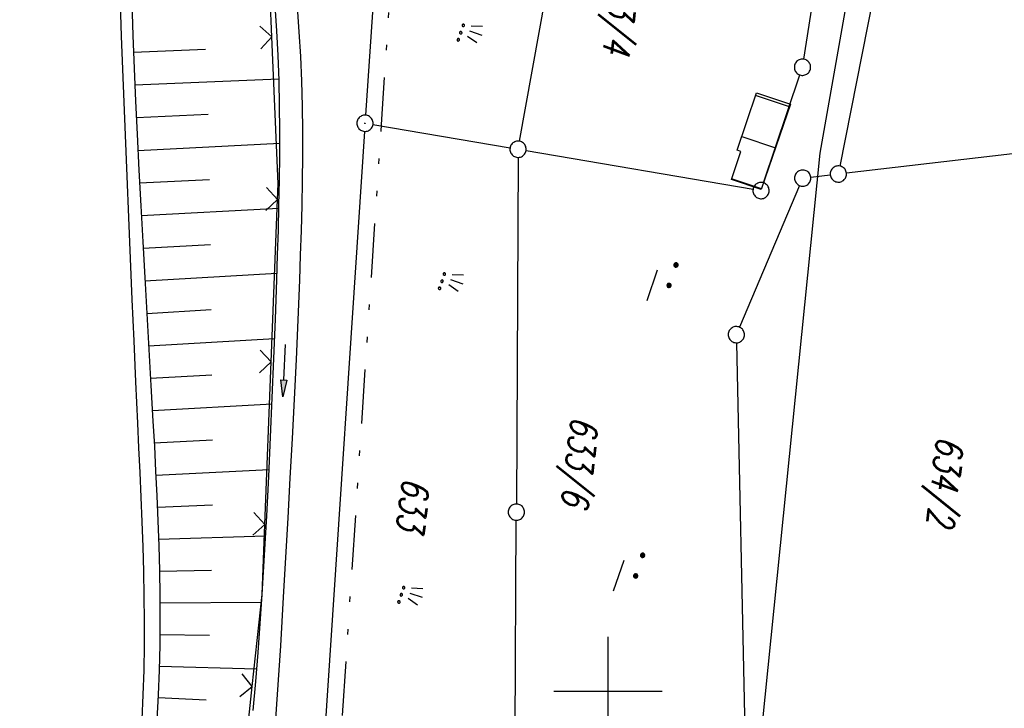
# Model space of a CAD drawing. Extents: x 510526 to 513920, y 467229 to 478797.
# Tile 158 of 256: x 510946 to 511037, y 472198 to 472262. Entities that reach past the tile are written whole.
import ezdxf

# ---------------------------------------------------------------- set-up
doc = ezdxf.new("R2010")
doc.units = 0
doc.header["$LTSCALE"] = 10
doc.header["$MEASUREMENT"] = 0
for name, pattern in [('AUSGEZOGEN', [0]), ('LT00', [0]), ('LT09', [0.54, 0.2, -0.1, 0.02, -0.1, 0.02, -0.1])]:
    doc.linetypes.add(name, pattern=pattern)
doc.layers.get('0').update_dxf_attribs({"linetype": 'LT00'})
for name, color, linetype in [('ABWASSERLTG', 24, 'LT00'), ('DFK_AB_L', 21, 'LT00'), ('DFK_AB_P', 7, 'LT00'), ('DFK_BEB_SCHR', 254, 'LT00'), ('DFK_BEBAUUNG', 250, 'LT00'), ('DFK_FLUR_NR', 250, 'LT00'), ('DFK_GZPKT', 250, 'LT00'), ('DFK_KATASTER', 250, 'LT00'), ('DFK_NUTZUNG', 250, 'LT00'), ('GEMARKUNGSGRENZE', 3, 'LT09'), ('PFEIL', 140, 'AUSGEZOGEN'), ('V94_AFBR_BAB', 250, 'LT00'), ('V94_BOESCH', 250, 'LT00'), ('V94_BOSCHUNG', 250, 'LT00'), ('V94_GRABEN', 250, 'LT00'), ('V94_RASTER', 250, 'LT00'), ('V94_ZAUN', 40, 'LT00')]:
    doc.layers.add(name, color=color, linetype=linetype)
doc.styles.get("Standard").update_dxf_attribs({"font": 'romans.shx'})

# ---------------------------------------------------------------- blocks, each defined once
blk = doc.blocks.new('SYMB7271')
at = {"color": 0, "linetype": 'ByBlock'}
for p, q in [((-0.21, 0.057895), (-0.21, 0.092105)), ((-0.205, 0.094164), (-0.205, 0.055836)), ((-0.2, 0.055204), (-0.2, 0.094796)), ((-0.195, 0.094164), (-0.195, 0.055836)), ((-0.19, 0.057895), (-0.19, 0.092105)), ((-0.01, 0.057895), (-0.01, 0.092105)), ((-0.005, 0.094164), (-0.005, 0.055836)), ((0, 0.055204), (0, 0.094796)), ((0.005, 0.094164), (0.005, 0.055836)), ((0.01, 0.057895), (0.01, 0.092105)), ((-0.215, 0.087919), (-0.215, 0.062081)), ((-0.185, 0.087919), (-0.185, 0.062081)), ((-0.18, 0.074874), (-0.18, 0.075146)), ((-0.015, 0.087919), (-0.015, 0.062081)), ((0.015, 0.087919), (0.015, 0.062081)), ((0.02, 0.074874), (0.02, 0.075146)), ((-0.1, -0.075), (0.2, -0.075))]:
    blk.add_line(p, q, dxfattribs=at)
for points in [[(-0.18, 0.075), (-0.181981, 0.083678), (-0.18753, 0.090637), (-0.19555, 0.094499), (-0.20445, 0.094499), (-0.21247, 0.090637), (-0.218019, 0.083678), (-0.22, 0.075), (-0.218019, 0.066322), (-0.21247, 0.059363), (-0.20445, 0.055501), (-0.19555, 0.055501), (-0.18753, 0.059363), (-0.181981, 0.066322), (-0.18, 0.075)], [(0.00445, 0.094499), (-0.00445, 0.094499), (-0.01247, 0.090637), (-0.018019, 0.083678), (-0.02, 0.075), (-0.018019, 0.066322), (-0.01247, 0.059363), (-0.00445, 0.055501)], [(0.02, 0.075), (0.018019, 0.083678), (0.01247, 0.090637), (0.00445, 0.094499)], [(-0.00445, 0.055501), (0.00445, 0.055501), (0.01247, 0.059363), (0.018019, 0.066322), (0.02, 0.075)]]:
    blk.add_lwpolyline(points, dxfattribs=at)
blk = doc.blocks.new('SYMB7191')
at = {"color": 0, "linetype": 'ByBlock'}
for p, q in [((-0.05, 0), (-0.08, 0.1)), ((0, 0), (0, 0.12)), ((0.05, 0), (0.08, 0.1)), ((-0.039898, -0.076651), (-0.039898, -0.063349)), ((-0.019898, -0.076091), (-0.019898, -0.063909)), ((0.030102, -0.076652), (0.030102, -0.063349)), ((0.050102, -0.076091), (0.050102, -0.063909)), ((0.100102, -0.076652), (0.100102, -0.063349)), ((0.120102, -0.076091), (0.120102, -0.063909))]:
    blk.add_line(p, q, dxfattribs=at)
for points in [[(-0.018, -0.07), (-0.021515, -0.061515), (-0.03, -0.058), (-0.038485, -0.061515), (-0.042, -0.07), (-0.038485, -0.078485), (-0.03, -0.082), (-0.021515, -0.078485), (-0.018, -0.07)], [(0.052, -0.07), (0.048485, -0.061515), (0.04, -0.058), (0.031515, -0.061515), (0.028, -0.07), (0.031515, -0.078485), (0.04, -0.082), (0.048485, -0.078485), (0.052, -0.07)], [(0.122, -0.07), (0.118485, -0.061515), (0.11, -0.058), (0.101515, -0.061515), (0.098, -0.07), (0.101515, -0.078485), (0.11, -0.082), (0.118485, -0.078485), (0.122, -0.07)]]:
    blk.add_lwpolyline(points, dxfattribs=at)
blk = doc.blocks.new('SYMB7010')
at = {"color": 0, "linetype": 'ByBlock'}
for points in [[(-0.031408, 0.499213), (-0.093728, 0.49134), (-0.15457, 0.475719), (-0.212975, 0.452595), (-0.268021, 0.422333), (-0.31884, 0.385411), (-0.36463, 0.342411), (-0.40467, 0.29401), (-0.438329, 0.240973), (-0.465074, 0.184136), (-0.484486, 0.124395), (-0.496256, 0.062692), (-0.5002, 0)], [(-0.5002, 0), (-0.496256, -0.062692), (-0.484486, -0.124395), (-0.465075, -0.184136), (-0.438329, -0.240973), (-0.404671, -0.29401), (-0.36463, -0.342411), (-0.31884, -0.385411), (-0.268021, -0.422333), (-0.212975, -0.452595), (-0.154571, -0.475719), (-0.093728, -0.49134), (-0.031408, -0.499213), (0.031408, -0.499213)], [(0.5002, 0), (0.496256, 0.062692), (0.484485, 0.124395), (0.465074, 0.184136), (0.438329, 0.240973), (0.40467, 0.29401), (0.36463, 0.342411), (0.31884, 0.385411), (0.268021, 0.422333), (0.212975, 0.452595), (0.15457, 0.475719), (0.093728, 0.49134), (0.031408, 0.499213), (-0.031408, 0.499213)], [(0.031408, -0.499213), (0.093728, -0.491341), (0.15457, -0.475719), (0.212975, -0.452595), (0.268021, -0.422333), (0.31884, -0.385411), (0.36463, -0.342411), (0.404671, -0.294011), (0.438329, -0.240974), (0.465075, -0.184136), (0.484486, -0.124395), (0.496256, -0.062692), (0.500201, 0)]]:
    blk.add_lwpolyline(points, dxfattribs=at)
blk = doc.blocks.new('SYMB0003')
at = {"color": 0, "linetype": 'ByBlock'}
for p, q in [((-0.015712, 0), (0.010166, 0.012015)), ((0, -0.021257), (-0.015712, 0)), ((0.010166, 0.012015), (0, -0.021257))]:
    blk.add_line(p, q, dxfattribs=at)
for points in [[(-0.031395, 0.499013), (-0.093691, 0.491144), (-0.154509, 0.475528), (-0.21289, 0.452414), (-0.267913, 0.422164), (-0.318712, 0.385257), (-0.364484, 0.342274), (-0.404509, 0.293893), (-0.438154, 0.240877), (-0.464888, 0.184062), (-0.484292, 0.124345), (-0.496058, 0.062667), (-0.5, 0)], [(-0.5, 0), (-0.496058, -0.062667), (-0.484292, -0.124345), (-0.464888, -0.184062), (-0.438154, -0.240877), (-0.404509, -0.293893), (-0.364485, -0.342274), (-0.318712, -0.385257), (-0.267914, -0.422164), (-0.21289, -0.452414), (-0.154509, -0.475529), (-0.093691, -0.491144), (-0.031395, -0.499014), (0.031395, -0.499014)], [(0.5, 0), (0.496057, 0.062667), (0.484292, 0.124345), (0.464888, 0.184062), (0.438153, 0.240877), (0.404509, 0.293893), (0.364484, 0.342274), (0.318712, 0.385257), (0.267913, 0.422164), (0.21289, 0.452414), (0.154509, 0.475528), (0.093691, 0.491144), (0.031395, 0.499013), (-0.031395, 0.499013)], [(0.031395, -0.499014), (0.093691, -0.491144), (0.154509, -0.475529), (0.21289, -0.452414), (0.267914, -0.422164), (0.318712, -0.385257), (0.364485, -0.342274), (0.404509, -0.293893), (0.438154, -0.240877), (0.464889, -0.184062), (0.484292, -0.124345), (0.496058, -0.062667), (0.5, 0)]]:
    blk.add_lwpolyline(points, dxfattribs=at)
blk = doc.blocks.new('SYMB0024')
at = {"color": 0, "linetype": 'ByBlock'}
for p, q in [((-0.5, 0.5), (0, 0)), ((0, 0), (0.5, 0.5))]:
    blk.add_line(p, q, dxfattribs=at)
blk = doc.blocks.new('Pfreil3')
at = {"layer": 'PFEIL'}
blk.add_hatch(color=256, dxfattribs=at).paths.add_polyline_path([(-1.549, 0.273), (-1.549, -0.273), (0, 0)])
for p, q in [((-1.549, 0), (-4.831, 0)), ((-1.549, -0.273), (-1.549, 0.273)), ((-1.549, 0.273), (0, 0)), ((0, 0), (-1.549, -0.273))]:
    blk.add_line(p, q, dxfattribs=at)

msp = doc.modelspace()

# ---------------------------------------------------------------- linework, layer by layer
at = {"layer": 'ABWASSERLTG', "flags": 128}
msp.add_lwpolyline([(511178.715, 472152.37), (511155.887, 472128.946), (511134.267, 472113.848), (511108.525, 472108.126), (511083.162, 472107.358), (511047.399, 472103.622), (511036.664, 472127.177), (511025.93, 472150.732), (511018.09, 472170.535), (511013.628, 472190.921), (511019.546, 472249.612), (511025.672, 472284.322), (511009.717, 472288.089), (510999.66, 472289.304), (510993.333, 472313.485), (510984.255, 472349.645), (510982.771, 472360.625)], dxfattribs=at)
at = {"layer": 'DFK_AB_L'}
for p, q in [((510979.981, 472288.442), (510977.63, 472253.118)), ((510977.531, 472251.622), (510973.85, 472195.948))]:
    msp.add_line(p, q, dxfattribs=at)
at = {"layer": 'DFK_BEB_SCHR'}
for p, q in [((511016.73, 472253.884), (511013.6, 472254.931)), ((511012.331, 472251.138), (511015.436, 472250.099)), ((511014.142, 472246.314), (511011.392, 472247.234))]:
    msp.add_line(p, q, dxfattribs=at)
at = {"layer": 'DFK_BEBAUUNG'}
msp.add_polyline3d([(511014.12, 472246.25, 0), (511011.37, 472247.17, 0), (511012.24, 472249.76, 0), (511011.91, 472249.88, 0), (511013.68, 472255.17, 0), (511016.81, 472254.12, 0), (511014.12, 472246.25, 0)], dxfattribs=at)
at = {"layer": 'DFK_KATASTER'}
for p, q in [((510991.834, 472250.708), (510998.007, 472284.862)), ((511018.047, 472258.281), (511021.983, 472283.179)), ((511027.926, 472281.754), (511021.385, 472248.426)), ((511014.349, 472246.871), (511017.692, 472256.829)), ((510978.32, 472252.244), (510990.961, 472250.096)), ((511049.175, 472250.914), (511021.985, 472247.776)), ((510992.44, 472249.844), (511013.371, 472246.286)), ((510991.697, 472249.22), (510991.544, 472217.25)), ((511018.695, 472247.396), (511020.495, 472247.604)), ((511017.658, 472246.62), (511012.123, 472233.561)), ((511011.846, 472232.12), (511012.665, 472193.15)), ((510991.394, 472185.23), (510991.537, 472215.75))]:
    msp.add_line(p, q, dxfattribs=at)
at = {"layer": 'GEMARKUNGSGRENZE', "ltscale": 2.5, "flags": 128}
msp.add_lwpolyline([(511338.816, 472915.913), (511340.719, 472885.882), (511337.388, 472885.57), (511309.655, 472881.528), (511259.852, 472877.768), (511252.986, 472872.448), (511243.285, 472879.226), (511234.252, 472878.215), (511233.258, 472867.438), (511216.033, 472862.714), (511207.797, 472857.961), (511191.39, 472853.613), (511190.752, 472855.636), (511140.812, 472836.029), (511125.011, 472817.797), (511083.654, 472766.593), (511031.927, 472691.269), (510996.407, 472627.328), (510946.881, 472521.115), (510931.137, 472471.162), (510904.274, 472356.963), (510903.968, 472355.512), (510901.213, 472342.303), (510941.585, 472335.037), (510971.004, 472327.668), (510993.448, 472322.391), (511002.822, 472295.217), (510981.46, 472288.086), (510979.077, 472252.27), (510975.289, 472194.983), (510973.333, 472186.399), (510968.719, 472165.904), (510952.995, 472136.274), (510921.262, 472097.626), (510905.045, 472075.837), (510893.26, 472050.556), (510892.004, 472047.859), (510887.625, 472022.351), (510889.456, 471975.295), (510899.305, 471911.874), (510912.906, 471849.007), (510930.533, 471767.721), (510947.502, 471695.56), (510972.146, 471610.023), (510987.56, 471561.132), (510988.88, 471556.962), (510998.361, 471526.879), (511023.643, 471445.762), (511025.921, 471438.309), (511028.867, 471429.142), (511055.244, 471334.955), (511075.564, 471262.687), (511076.644, 471258.867), (511081.081, 471243.062), (511102.936, 471153.981), (511126.453, 471060.173), (511143.975, 470974.853), (511146.57, 470959.094), (511159.172, 470882.632), (511171.606, 470798.752), (511182.45, 470711.367), (511193.007, 470699.758), (511193.732, 470690.194), (511187.835, 470675.545), (511194.982, 470614.953), (511207.145, 470475.088), (511207.634, 470473.853), (511218.628, 470446.187), (511282.702, 470462.387), (511261.684, 470406.378), (511258.844, 470397.918), (511238.143, 470342.746), (511229.339, 470301.994), (511223.45, 470293.888), (511221.465, 470291.064), (511213.87, 470286.717), (511168.704, 470265.706), (511166.268, 470263.992)], dxfattribs=at)
at = {"layer": 'V94_AFBR_BAB'}
msp.add_lwpolyline([(510957.021, 472197.367), (510957.135, 472199.644), (510957.209, 472201.921), (510957.247, 472204.199), (510957.253, 472206.477), (510957.231, 472208.755), (510957.185, 472211.034), (510957.119, 472213.313), (510957.037, 472215.592), (510956.942, 472217.871), (510956.839, 472220.15), (510956.731, 472222.43), (510956.623, 472224.709), (510956.449, 472228.507), (510956.283, 472232.303), (510956.123, 472236.099), (510955.967, 472239.894), (510955.814, 472243.686), (510955.661, 472247.476), (510955.508, 472251.263), (510955.383, 472254.312), (510955.259, 472257.36), (510955.137, 472260.409), (510955.02, 472263.459)], dxfattribs=at)
at = {"layer": 'V94_BOESCH'}
msp.add_lwpolyline([(510956.07, 472263.521), (510956.181, 472260.478), (510956.3, 472257.437), (510956.427, 472254.397), (510956.565, 472251.356), (510956.727, 472248.055), (510956.899, 472244.751), (510957.08, 472241.444), (510957.267, 472238.135), (510957.458, 472234.823), (510957.65, 472231.509), (510957.841, 472228.195), (510958.029, 472224.879), (510958.155, 472222.584), (510958.275, 472220.288), (510958.385, 472217.993), (510958.483, 472215.697), (510958.564, 472213.402), (510958.625, 472211.107), (510958.662, 472208.812), (510958.674, 472206.518), (510958.655, 472204.225), (510958.602, 472201.932), (510958.513, 472199.64), (510958.384, 472197.349)], dxfattribs=at)
at = {"layer": 'V94_BOSCHUNG'}
for p, q in [((510956.24, 472258.929), (510962.885, 472259.192)), ((510956.363, 472255.906), (510969.651, 472256.484)), ((510956.494, 472252.895), (510963.104, 472253.196)), ((510956.636, 472249.873), (510969.729, 472250.52)), ((510956.788, 472246.864), (510963.245, 472247.196)), ((510956.947, 472243.855), (510969.644, 472244.533)), ((510957.114, 472240.847), (510963.338, 472241.192)), ((510957.284, 472237.838), (510969.465, 472238.54)), ((510957.458, 472234.83), (510963.409, 472235.186)), ((510957.631, 472231.836), (510969.251, 472232.529)), ((510957.804, 472228.853), (510963.469, 472229.179)), ((510957.973, 472225.871), (510969.01, 472226.48)), ((510958.139, 472222.888), (510963.508, 472223.172)), ((510958.294, 472219.905), (510968.736, 472220.432)), ((510958.431, 472216.946), (510963.507, 472217.165)), ((510958.544, 472213.999), (510968.417, 472214.327)), ((510958.625, 472211.062), (510963.431, 472211.161)), ((510958.668, 472208.125), (510968.044, 472208.197)), ((510958.666, 472205.212), (510963.249, 472205.162)), ((510958.613, 472202.299), (510967.6, 472202.033)), ((510958.501, 472199.399), (510962.921, 472199.172))]:
    msp.add_line(p, q, dxfattribs=at)
at = {"layer": 'V94_GRABEN'}
for points in [[(510967.276, 472198.212), (510967.507, 472200.882), (510967.718, 472203.553), (510967.911, 472206.226), (510968.09, 472208.901), (510968.313, 472212.522), (510968.517, 472216.147), (510968.704, 472219.774), (510968.876, 472223.402), (510969.034, 472227.032), (510969.18, 472230.663), (510969.316, 472234.294), (510969.444, 472237.924), (510969.521, 472240.222), (510969.591, 472242.519), (510969.651, 472244.816), (510969.696, 472247.114), (510969.724, 472249.411), (510969.729, 472251.709), (510969.708, 472254.008), (510969.657, 472256.307), (510969.572, 472258.607), (510969.449, 472260.908), (510969.284, 472263.209)], [(510971.314, 472263.109), (510971.492, 472260.819), (510971.627, 472258.53), (510971.724, 472256.239), (510971.786, 472253.948), (510971.815, 472251.657), (510971.817, 472249.366), (510971.795, 472247.074), (510971.751, 472244.783), (510971.69, 472242.492), (510971.616, 472240.202), (510971.532, 472237.912), (510971.383, 472234.251), (510971.22, 472230.592), (510971.044, 472226.934), (510970.858, 472223.277), (510970.663, 472219.62), (510970.461, 472215.963), (510970.255, 472212.305), (510970.046, 472208.647), (510969.917, 472206.404), (510969.783, 472204.161), (510969.642, 472201.918), (510969.489, 472199.677), (510969.321, 472197.437)]]:
    msp.add_lwpolyline(points, dxfattribs=at)
at = {"layer": 'V94_RASTER'}
for p, q in [((511000, 472195), (511000, 472205)), ((510994.999, 472200), (511004.999, 472200))]:
    msp.add_line(p, q, dxfattribs=at)
at = {"layer": 'V94_ZAUN'}
for p, q in [((510968.982, 472260.333), (510968.332, 472275.319)), ((510968.928, 472230.359), (510969.514, 472245.347)), ((510968.341, 472215.37), (510968.928, 472230.359)), ((510965.596, 472185.508), (510967.185, 472200.423))]:
    msp.add_line(p, q, dxfattribs=at)
for points in [[(510969.514, 472245.347), (510969.57, 472246.782), (510968.982, 472260.333)], [(510967.185, 472200.423), (510968.088, 472208.901), (510968.341, 472215.37)]]:
    msp.add_lwpolyline(points, dxfattribs=at)

# ---------------------------------------------------------------- block references
at = {"layer": 'DFK_AB_P', "xscale": 1.499999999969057, "yscale": 1.5, "zscale": 1.5, "rotation": 251.2881100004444}
msp.add_blockref('SYMB0003', (510977.58, 472252.37), dxfattribs=at)
at = {"layer": 'DFK_GZPKT', "xscale": 1.499999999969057, "yscale": 1.5, "zscale": 1.5, "rotation": 251.2881100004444}
for p in [(511017.93, 472257.54), (510991.7, 472249.97), (511021.24, 472247.69), (511017.95, 472247.31), (511014.11, 472246.16), (511011.83, 472232.87), (510991.54, 472216.5)]:
    msp.add_blockref('SYMB7010', p, dxfattribs=at)
at = {"layer": 'DFK_NUTZUNG', "yscale": 10, "zscale": 10, "rotation": 251.28826}
for name, p, xscale in [('SYMB7191', (510987.21, 472260.89), 10), ('SYMB7271', (511004.915, 472237.647), 9.999999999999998), ('SYMB7191', (510985.475, 472237.957), 10), ('SYMB7271', (511001.83, 472210.86), 10), ('SYMB7191', (510981.72, 472209.03), 10)]:
    msp.add_blockref(name, p, dxfattribs=dict(at, xscale=xscale))
at = {"layer": 'PFEIL', "rotation": 267.0947667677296}
msp.add_blockref('Pfreil3', (510970.008, 472227.147), dxfattribs=at)
at = {"layer": 'V94_ZAUN', "yscale": 2.099999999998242, "zscale": 2.1}
for p, xscale, rotation in [((510968.982, 472260.333), 2.099999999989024, 92.48587399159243), ((510969.514, 472245.347), 2.100000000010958, 87.76213399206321), ((510968.928, 472230.359), 2.100000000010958, 87.76213399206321), ((510968.341, 472215.37), 2.100000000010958, 87.76213399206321), ((510967.185, 472200.423), 2.09999999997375, 83.91794399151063)]:
    msp.add_blockref('SYMB0024', p, dxfattribs=dict(at, xscale=xscale, rotation=rotation))

# ---------------------------------------------------------------- texts
at = {"layer": 'DFK_FLUR_NR', "oblique": 13.754, "width": 0.75}
for s, p in [('633/4', (511000.458, 472267.067)), ('633/6', (510996.63, 472225.4)), ('634/2', (511030.34, 472223.56)), ('633', (510981.07, 472219.74))]:
    msp.add_text(s, height=2.5, rotation=263.3409, dxfattribs=at).set_placement(p)

doc.saveas('drawing.dxf')
